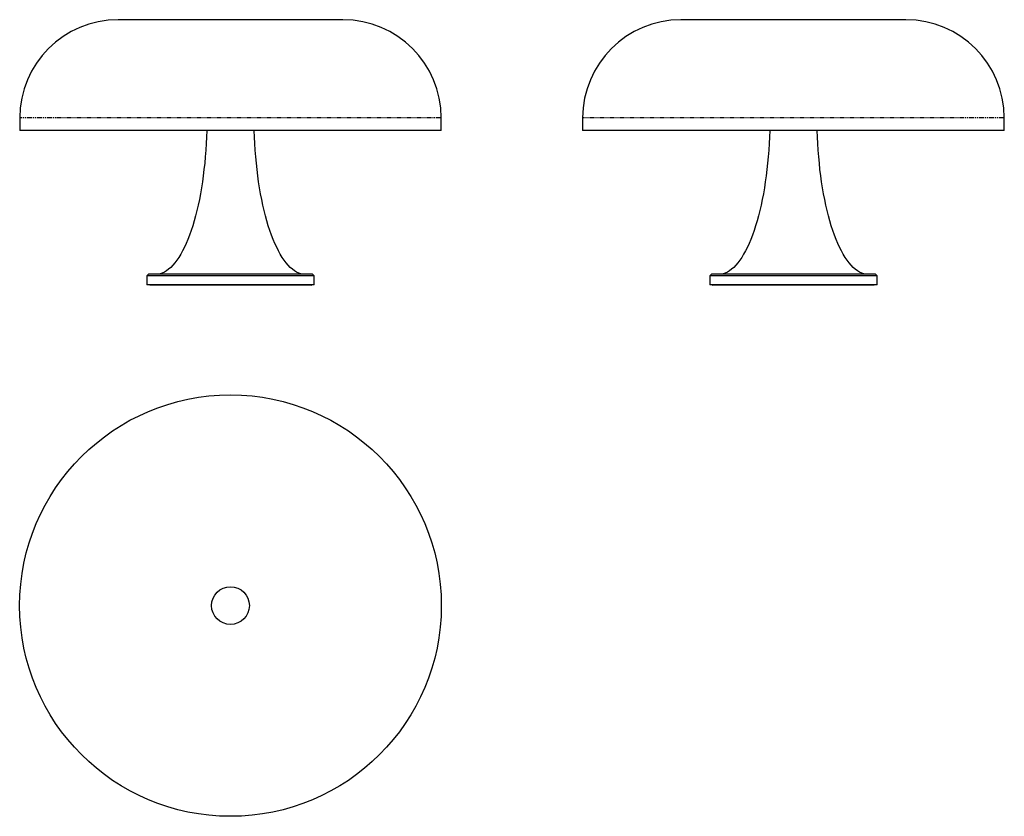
# Model space of a CAD drawing. Extents: x -198 to 1053, y -682 to 331.
import ezdxf

# ---------------------------------------------------------------- set-up
doc = ezdxf.new("R2010")
doc.units = 0
doc.header["$MEASUREMENT"] = 0
doc.linetypes.add('PHANTOM', pattern=[12.7, 6.35, -1.27, 1.27, -1.27, 1.27, -1.27])
doc.layers.get('0').update_dxf_attribs({"linetype": 'CONTINUOUS'})

msp = doc.modelspace()

# ---------------------------------------------------------------- linework, layer by layer
at = {"color": 7, "linetype": 'Continuous'}
for p, q in [((212.8, 330.8), (-73.1, 330.8)), ((928.4, 330.8), (642.4, 330.8)), ((-198.1, 205.8), (-198.1, 190)), ((337.8, 190), (337.8, 205.8)), ((517.4, 205.8), (517.4, 190)), ((1053.4, 190), (1053.4, 205.8)), ((337.8, 190), (-198.1, 190)), ((1053.4, 190), (517.4, 190)), ((-34.4, 7), (-36.4, 5)), ((-36.4, 5), (-36.4, -6.4)), ((176.1, 5), (-36.4, 5)), ((174.1, 7), (-34.4, 7)), ((176.1, 5), (174.1, 7)), ((176.1, -6.4), (176.1, 5)), ((681.2, 7), (679.2, 5)), ((679.2, 5), (679.2, -6.4)), ((891.7, 5), (679.2, 5)), ((889.7, 7), (681.2, 7)), ((891.7, 5), (889.7, 7)), ((891.7, -6.4), (891.7, 5)), ((176.1, -6.4), (-36.4, -6.4)), ((-32.9, -6.7), (-32.6, -7)), ((172.6, -6.7), (-32.9, -6.7)), ((172.3, -7), (-32.6, -7)), ((172.3, -7), (172.6, -6.7)), ((891.7, -6.4), (679.2, -6.4)), ((682.7, -6.7), (682.9, -7)), ((888.2, -6.7), (682.7, -6.7)), ((887.9, -7), (682.9, -7)), ((887.9, -7), (888.2, -6.7))]:
    msp.add_line(p, q, dxfattribs=at)
at = {"color": 7, "linetype": 'PHANTOM'}
for p, q in [((337.8, 205.8), (-198.1, 205.8)), ((1053.4, 205.8), (517.4, 205.8))]:
    msp.add_line(p, q, dxfattribs=at)
at = {"color": 7, "linetype": 'Continuous', "flags": 128}
for points in [[(39.6, 190), (39.3, 181.6), (38.9, 173.2), (38.4, 164.9), (37.8, 156.6), (37, 148.5), (36.1, 140.4), (35.2, 132.4), (34.1, 124.6), (32.9, 117), (31.6, 109.5), (30.2, 102.2), (28.7, 95), (27.1, 88.1), (25.4, 81.4), (23.6, 74.9), (21.8, 68.6), (19.8, 62.6), (17.8, 56.9), (15.7, 51.4), (13.5, 46.2), (11.2, 41.3), (8.9, 36.7), (6.6, 32.4), (4.1, 28.4), (1.6, 24.8), (-0.9, 21.4), (-3.5, 18.4), (-6.1, 15.8), (-8.8, 13.5), (-11.5, 11.5), (-14.2, 9.9), (-16.9, 8.6), (-19.6, 7.7), (-22.4, 7.2), (-25.2, 7)], [(164.9, 7), (162.1, 7.2), (159.3, 7.7), (156.6, 8.6), (153.9, 9.9), (151.2, 11.5), (148.5, 13.5), (145.8, 15.8), (143.2, 18.4), (140.6, 21.4), (138.1, 24.8), (135.6, 28.4), (133.1, 32.4), (130.8, 36.7), (128.5, 41.3), (126.2, 46.2), (124, 51.4), (121.9, 56.9), (119.9, 62.6), (117.9, 68.6), (116.1, 74.9), (114.3, 81.4), (112.6, 88.1), (111, 95), (109.5, 102.2), (108.1, 109.5), (106.8, 117), (105.6, 124.6), (104.5, 132.4), (103.6, 140.4), (102.7, 148.5), (101.9, 156.6), (101.3, 164.9), (100.8, 173.2), (100.4, 181.6), (100.1, 190)], [(755.2, 190), (754.9, 181.6), (754.5, 173.2), (754, 164.9), (753.3, 156.6), (752.6, 148.5), (751.7, 140.4), (750.7, 132.4), (749.6, 124.6), (748.5, 117), (747.2, 109.5), (745.8, 102.2), (744.3, 95), (742.7, 88.1), (741, 81.4), (739.2, 74.9), (737.3, 68.6), (735.4, 62.6), (733.4, 56.9), (731.3, 51.4), (729.1, 46.2), (726.8, 41.3), (724.5, 36.7), (722.1, 32.4), (719.7, 28.4), (717.2, 24.8), (714.7, 21.4), (712.1, 18.4), (709.5, 15.8), (706.8, 13.5), (704.1, 11.5), (701.4, 9.9), (698.7, 8.6), (695.9, 7.7), (693.2, 7.2), (690.4, 7)], [(880.4, 7), (877.7, 7.2), (874.9, 7.7), (872.2, 8.6), (869.4, 9.9), (866.7, 11.5), (864, 13.5), (861.4, 15.8), (858.8, 18.4), (856.2, 21.4), (853.6, 24.8), (851.2, 28.4), (848.7, 32.4), (846.3, 36.7), (844, 41.3), (841.8, 46.2), (839.6, 51.4), (837.5, 56.9), (835.4, 62.6), (833.5, 68.6), (831.6, 74.9), (829.8, 81.4), (828.2, 88.1), (826.6, 95), (825.1, 102.2), (823.7, 109.5), (822.4, 117), (821.2, 124.6), (820.1, 132.4), (819.1, 140.4), (818.3, 148.5), (817.5, 156.6), (816.9, 164.9), (816.4, 173.2), (815.9, 181.6), (815.7, 190)]]:
    msp.add_lwpolyline(points, dxfattribs=at)
at = {"color": 7, "linetype": 'Continuous'}
for radius in [268, 24]:
    msp.add_circle((69.8, -414.4), radius, dxfattribs=at)
for centre, start, end in [((-73.1, 205.8), 90, 180), ((212.8, 205.8), 0, 90), ((642.4, 205.8), 90, 180), ((928.4, 205.8), 0, 90)]:
    msp.add_arc(centre, 125, start, end, dxfattribs=at)

doc.saveas('drawing.dxf')
